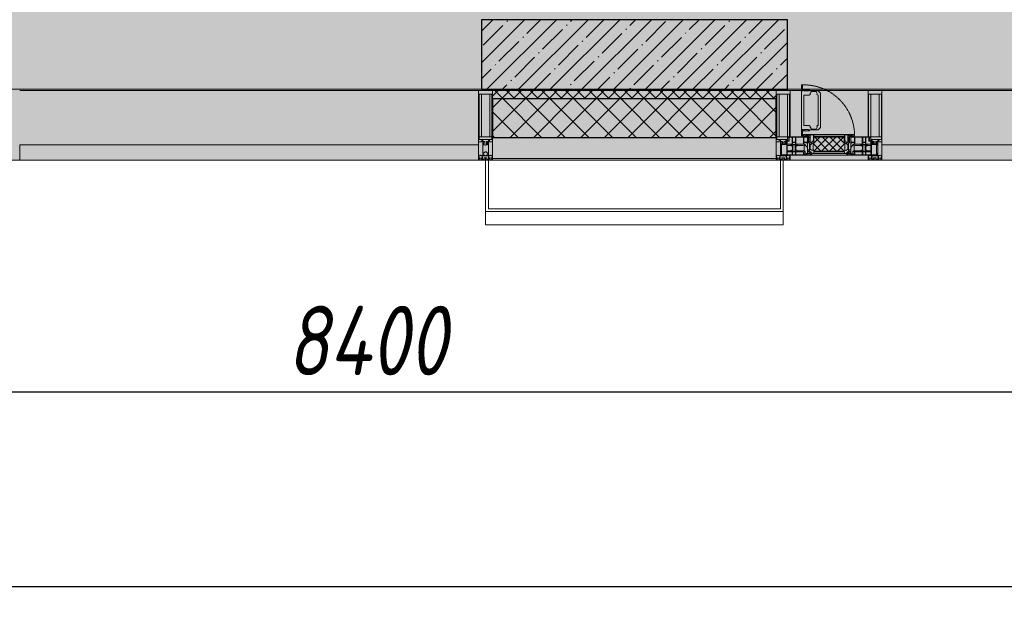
# Model space of a CAD drawing. Header units: millimetres. Extents: x -84210938 to 7466299, y -86687 to 22081.
# Tile 35 of 256: x 55668 to 59208, y -51379 to -49229. Entities that reach past the tile are written whole.
import ezdxf

# ---------------------------------------------------------------- set-up
doc = ezdxf.new("R2010")
doc.units = ezdxf.units.MM
doc.linetypes.add('-D1-02х01', pattern=[3, 2, -1])
doc.layers.get('Defpoints').update_dxf_attribs({"color": 31})
for name, color, linetype, lineweight in [('_0', 7, 'Continuous', 13), ('A-200-M_WALL', 7, 'Continuous', 5), ('A-200-M_WALL_PAT', 7, 'Continuous', 5), ('A-214-M_CURT_WALL', 7, 'Continuous', 5), ('A-215-M_CURT_PANEL', 7, 'Continuous', 5), ('A-230-M_FLOOR', 7, 'Continuous', 5), ('A-280-M_COLUMN', 7, 'Continuous', 5), ('A-314-M_WINDOW', 7, 'Continuous', 5), ('S-280-M_COLUMN', 7, 'Continuous', 5), ('Z-060-M_DETAIL', 7, 'Continuous', 5), ('Оси', 7, 'Continuous', 5)]:
    doc.layers.add(name, color=color, linetype=linetype, lineweight=lineweight)
doc.styles.add('fl_iso paper', font='isocpeur.ttf', dxfattribs={"width": 0.8, "oblique": 10})
doc.dimstyles.new('In tre 1_100', dxfattribs={"dimscale": 100, "dimtxt": 2.5, "dimasz": 2, "dimexe": 1, "dimexo": 0.7, "dimgap": 0.6, "dimtad": 1, "dimdec": 0, "dimrnd": 5, "dimzin": 0, "dimdsep": 46, "dimtxsty": 'fl_iso paper', "dimblk": 'ARCHTICK', "dimcen": 0, "dimdle": 1, "dimadec": 0, "dimazin": 0, "dimtfac": 1, "dimtdec": 0, "dimtofl": 0, "dimtmove": 1, "dimatfit": 3, "dimldrblk": 'DOT', "dimfxl": 40, "dimtfillclr": 256, "dimtolj": 1, "dimtzin": 0, "dimarcsym": 1})

# ---------------------------------------------------------------- blocks, each defined once
blk = doc.blocks.new('_ArchTick')
at = {"color": 0, "linetype": 'ByBlock', "lineweight": 9, "const_width": 0.15}
blk.add_lwpolyline([(-0.5, -0.5), (0.5, 0.5)], dxfattribs=at)
blk = doc.blocks.new('*D674')
at = {"layer": 'Defpoints', "color": 0, "transparency": 16777216}
for p in [(35918, -51162.7), (73118, -51162.7), (73118, -51268.8)]:
    blk.add_point(p, dxfattribs=at)
at = {"layer": 'Оси', "color": 0, "lineweight": -2, "transparency": 16777216}
for p, q in [((35918, -51232.7), (35918, -51368.8)), ((73118, -51232.7), (73118, -51368.8)), ((35818, -51268.8), (73218, -51268.8))]:
    blk.add_line(p, q, dxfattribs=at)
at = {"layer": 'Оси', "color": 0, "lineweight": -2, "transparency": 16777216, "xscale": 200, "yscale": 200, "zscale": 200, "rotation": 180}
blk.add_blockref('_ArchTick', (35918, -51268.8), dxfattribs=at)
at = {"layer": 'Оси', "color": 0, "lineweight": -2, "transparency": 16777216, "xscale": 200, "yscale": 200, "zscale": 200}
blk.add_blockref('_ArchTick', (73118, -51268.8), dxfattribs=at)
at = {"layer": 'Оси', "color": 0, "transparency": 16777216, "insert": (54518, -51083.8), "char_height": 250, "attachment_point": 5, "style": 'fl_iso paper'}
blk.add_mtext('\\A1;37200', dxfattribs=at)
blk = doc.blocks.new('_DOT')
at = {"color": 0, "linetype": 'ByBlock'}
blk.add_line((-0.5, 0), (-1, 0), dxfattribs=at)
at = {"color": 0, "linetype": 'ByBlock', "const_width": 0.5}
blk.add_lwpolyline([(-0.25, 0, 1), (0.25, 0, 1)], format="xyb", close=True, dxfattribs=at)
blk = doc.blocks.new('*D678')
at = {"layer": 'Defpoints', "color": 0, "transparency": 16777216}
for p in [(61118, -50568.8), (52718, -51268.8), (61118, -51268.8)]:
    blk.add_point(p, dxfattribs=at)
at = {"layer": 'Оси', "color": 0, "lineweight": -2, "transparency": 16777216}
for p, q in [((52718, -51198.8), (52718, -50468.8)), ((61118, -51198.8), (61118, -50468.8)), ((52618, -50568.8), (61218, -50568.8))]:
    blk.add_line(p, q, dxfattribs=at)
at = {"layer": 'Оси', "color": 0, "lineweight": -2, "transparency": 16777216, "xscale": 200, "yscale": 200, "zscale": 200, "rotation": 180}
blk.add_blockref('_ArchTick', (52718, -50568.8), dxfattribs=at)
at = {"layer": 'Оси', "color": 0, "lineweight": -2, "transparency": 16777216, "xscale": 200, "yscale": 200, "zscale": 200}
blk.add_blockref('_ArchTick', (61118, -50568.8), dxfattribs=at)
at = {"layer": 'Оси', "color": 0, "transparency": 16777216, "insert": (56918, -50383.8), "char_height": 250, "attachment_point": 5, "style": 'fl_iso paper'}
blk.add_mtext('\\A1;8400', dxfattribs=at)
blk = doc.blocks.new('System Panel - A_PAN_Glass-4298516-50_AS_Plan_23')
at = {"layer": 'A-215-M_CURT_PANEL'}
for p, q in [((825, 55), (-825, 55)), ((-825, 55), (-825, 0)), ((825, 0), (825, 55)), ((-825, 0), (825, 0))]:
    blk.add_line(p, q, dxfattribs=at)
blk = doc.blocks.new('Rectangular Mullion - R_StandardFrame_50Wx250H-3736074-50_AS_Plan_23')
at = {"layer": 'A-214-M_CURT_WALL'}
blk.add_line((24240, -505), (22590, -505), dxfattribs=at)
blk = doc.blocks.new('A_PAN_Створка - 383мм-4633665-50_AS_Plan_23')
at = {"layer": 'A-215-M_CURT_PANEL'}
h = blk.add_hatch(dxfattribs=at)
h.set_pattern_fill('FP_3', color=256, style=0, pattern_type=2)
h.set_pattern_definition([(225, (22400, -754.981), (14.142136, -14.142136), []), (315, (22400, -754.981), (14.142136, 14.142136), [])])
h.paths.add_polyline_path([(42.1, -31.8), (-54.5, -31.8), (-54.9, -34.1), (-57.2, -36.4), (-57.2, -60.8), (-54.6, -63.4), (-53.6, -82.7), (54.6, -81.8), (54.6, -63.4), (57.2, -60.8), (57.2, -36.4), (54.9, -34.1), (54.5, -31.8)])
at = {"layer": 'A-314-M_WINDOW'}
for p, q in [((-67.9, -17), (-171, -17)), ((-171, -17), (-171, -57)), ((-171, -18.5), (-153.5, -18.5)), ((-153.5, -18.5), (-152, -20)), ((-152, -20), (-152, -73.5)), ((-150.5, -17), (-150.5, -29.4)), ((-132.4, -18.6), (-150.5, -18.6)), ((-150.5, -29.4), (-132.4, -29.4)), ((-150.5, -33.6), (-150.5, -68)), ((-136.3, -33.6), (-150.5, -33.6)), ((-137.2, -31), (-135.8, -35)), ((-132.5, -31), (-137.2, -31)), ((-132.1, -36.8), (-135.8, -35)), ((-132.5, -31.9), (-133.4, -33.7)), ((-133.4, -33.7), (-130.1, -35.3)), ((-132.5, -31.9), (-132.5, -31)), ((-132.4, -29.4), (-132.4, -18.6)), ((-131, -18.2), (-131, -29.5)), ((-120.8, -18.2), (-131, -18.2)), ((-131, -29.5), (-120.8, -29.5)), ((-131, -30.9), (-131, -33)), ((-120.8, -30.9), (-131, -30.9)), ((-129.4, -34.6), (-131, -33)), ((-130.1, -35.3), (-129.4, -34.6)), ((-130.1, -35.3), (-130.1, -50.4)), ((-122.4, -34.6), (-120.8, -33)), ((-121.7, -35.3), (-122.4, -34.6)), ((-118.4, -33.7), (-121.7, -35.3)), ((-121.7, -35.3), (-121.7, -50.4)), ((-120.8, -18.2), (-120.8, -29.5)), ((-120.8, -30.9), (-120.8, -33)), ((-119.7, -36.8), (-115.9, -35)), ((-119.3, -18.6), (-92.5, -18.6)), ((-119.3, -29.4), (-119.3, -18.6)), ((-92.5, -29.4), (-119.3, -29.4)), ((-119.3, -31), (-114.6, -31)), ((-119.3, -31.9), (-119.3, -31)), ((-119.3, -31.9), (-118.4, -33.7)), ((-114.6, -31), (-115.9, -35)), ((-94.1, -33.5), (-115.4, -33.5)), ((-89.9, -35.1), (-94.1, -33.5)), ((-92.5, -18.6), (-92.5, -29.4)), ((-90.8, -18.5), (-90.8, -29.4)), ((-87.3, -18.5), (-90.8, -18.5)), ((-90.8, -29.4), (-85.9, -29.4)), ((-89.9, -32.5), (-89.9, -35.1)), ((-85.9, -32.5), (-89.9, -32.5)), ((-89.9, -35.1), (-89.9, -50.9)), ((-87.3, -20.4), (-87.3, -18.5)), ((-87.3, -20.4), (-87.3, -21.9)), ((-84.8, -20.4), (-87.3, -20.4)), ((-87.3, -21.9), (-85.9, -21.9)), ((-85.9, -18.2), (-85.9, -20.4)), ((-75.9, -18.2), (-85.9, -18.2)), ((-85.9, -21.9), (-85.9, -29.4)), ((-85.9, -29.4), (-85.9, -32.5)), ((-83.4, -20.4), (-84.8, -20.4)), ((-70, -33.8), (-83.4, -20.4)), ((-78, -84), (-78, -23.5)), ((-78, -23.5), (-67.9, -23.5)), ((-75.9, -21.5), (-75.9, -18.2)), ((-75.9, -21.5), (-75.9, -23.5)), ((-74.9, -21.5), (-75.9, -21.5)), ((-75.9, -23.5), (-73, -23.5)), ((-74.9, -17.9), (-74.9, -21.5)), ((-68.9, -17.9), (-74.9, -17.9)), ((-67.2, -29.3), (-73, -23.5)), ((-61.4, -23.5), (-70, -32.1)), ((-70, -32.1), (-70, -62.5)), ((-70, -36.8), (-70, -33.8)), ((-68.9, -21.5), (-68.9, -17.9)), ((-67.9, -21.5), (-68.9, -21.5)), ((67.9, -17), (-67.9, -17)), ((-61.4, -23.5), (-67.9, -17)), ((-67.9, -17), (-67.9, -23.5)), ((-67.9, -17), (67.9, -17)), ((-67.9, -21.5), (-67.9, -23.5)), ((-67.9, -23.5), (-64.6, -26.8)), ((-67.9, -23.5), (-64.6, -26.8)), ((-64.6, -26.8), (-67.2, -29.3)), ((-64.6, -26.8), (-61.4, -23.5)), ((61.4, -23.5), (-61.4, -23.5)), ((67.9, -17), (61.4, -23.5)), ((70, -32.1), (61.4, -23.5)), ((61.4, -23.5), (64.6, -26.8)), ((67.9, -23.5), (64.6, -26.8)), ((64.6, -26.8), (67.9, -23.5)), ((64.6, -26.8), (67.2, -29.3)), ((67.2, -29.3), (73, -23.5)), ((67.9, -23.5), (67.9, -17)), ((171, -17), (67.9, -17)), ((67.9, -21.5), (67.9, -23.5)), ((67.9, -21.5), (68.9, -21.5)), ((67.9, -23.5), (78, -23.5)), ((68.9, -17.9), (74.9, -17.9)), ((68.9, -21.5), (68.9, -17.9)), ((70, -33.8), (83.4, -20.4)), ((70, -62.5), (70, -32.1)), ((70, -36.8), (70, -33.8)), ((75.9, -23.5), (73, -23.5)), ((74.9, -17.9), (74.9, -21.5)), ((74.9, -21.5), (75.9, -21.5)), ((75.9, -18.2), (85.9, -18.2)), ((75.9, -21.5), (75.9, -18.2)), ((75.9, -21.5), (75.9, -23.5)), ((78, -23.5), (78, -84)), ((83.4, -20.4), (84.8, -20.4)), ((84.8, -20.4), (87.3, -20.4)), ((85.9, -18.2), (85.9, -20.4)), ((85.9, -21.9), (85.9, -29.4)), ((87.3, -21.9), (85.9, -21.9)), ((85.9, -29.4), (85.9, -32.5)), ((90.8, -29.4), (85.9, -29.4)), ((85.9, -32.5), (89.9, -32.5)), ((87.3, -18.5), (90.8, -18.5)), ((87.3, -20.4), (87.3, -18.5)), ((87.3, -20.4), (87.3, -21.9)), ((89.9, -32.5), (89.9, -35.1)), ((89.9, -35.1), (94.1, -33.5)), ((89.9, -35.1), (89.9, -50.9)), ((90.8, -18.5), (90.8, -29.4)), ((92.5, -18.6), (92.5, -29.4)), ((119.3, -18.6), (92.5, -18.6)), ((92.5, -29.4), (119.3, -29.4)), ((94.1, -33.5), (115.4, -33.5)), ((114.6, -31), (115.9, -35)), ((119.3, -31), (114.6, -31)), ((119.7, -36.8), (115.9, -35)), ((119.3, -31.9), (118.4, -33.7)), ((118.4, -33.7), (121.7, -35.3)), ((119.3, -29.4), (119.3, -18.6)), ((119.3, -31.9), (119.3, -31)), ((120.8, -18.2), (120.8, -29.5)), ((120.8, -18.2), (131, -18.2)), ((131, -29.5), (120.8, -29.5)), ((120.8, -30.9), (120.8, -33)), ((120.8, -30.9), (131, -30.9)), ((122.4, -34.6), (120.8, -33)), ((121.7, -35.3), (122.4, -34.6)), ((121.7, -35.3), (121.7, -50.4)), ((129.4, -34.6), (131, -33)), ((130.1, -35.3), (129.4, -34.6)), ((133.4, -33.7), (130.1, -35.3)), ((130.1, -35.3), (130.1, -50.4)), ((131, -18.2), (131, -29.5)), ((131, -30.9), (131, -33)), ((132.1, -36.8), (135.8, -35)), ((132.4, -18.6), (150.5, -18.6)), ((132.4, -29.4), (132.4, -18.6)), ((150.5, -29.4), (132.4, -29.4)), ((132.5, -31), (137.2, -31)), ((132.5, -31.9), (132.5, -31)), ((132.5, -31.9), (133.4, -33.7)), ((137.2, -31), (135.8, -35)), ((136.3, -33.6), (150.5, -33.6)), ((150.5, -17), (150.5, -29.4)), ((150.5, -33.6), (150.5, -68)), ((153.5, -18.5), (152, -20)), ((152, -20), (152, -73.5)), ((171, -18.5), (153.5, -18.5)), ((171, -57), (171, -17)), ((-171, -55.5), (-152, -55.5)), ((-171, -57), (-156, -57)), ((-153, -60), (-153, -73.5)), ((-136.4, -52.4), (-150.5, -52.4)), ((-150.5, -56.6), (-132.4, -56.6)), ((-150.5, -68), (-143.5, -68)), ((-150.5, -69.5), (-150.5, -73.5)), ((-145, -69.5), (-150.5, -69.5)), ((-145, -69.5), (-145, -79.5)), ((-143.5, -68), (-143.5, -81)), ((-137.2, -54.8), (-135.8, -50.8)), ((-132.5, -54.8), (-137.2, -54.8)), ((-132.1, -49), (-135.8, -50.8)), ((-133.4, -52), (-130.1, -50.4)), ((-132.5, -53.8), (-133.4, -52)), ((-132.5, -53.8), (-132.5, -54.8)), ((-132.4, -56.6), (-132.4, -82.5)), ((-132.1, -49), (-132.1, -36.8)), ((-129.4, -51.1), (-131, -52.7)), ((-131, -55.1), (-131, -52.7)), ((-120.8, -55.1), (-131, -55.1)), ((-131, -56.5), (-131, -62.6)), ((-131, -56.5), (-120.8, -56.5)), ((-120.8, -62.6), (-131, -62.6)), ((-131, -64.6), (-120.8, -64.6)), ((-131, -82.5), (-131, -64.6)), ((-130.1, -50.4), (-129.4, -51.1)), ((-121.7, -50.4), (-122.4, -51.1)), ((-122.4, -51.1), (-120.8, -52.7)), ((-118.4, -52), (-121.7, -50.4)), ((-120.8, -55.1), (-120.8, -52.7)), ((-120.8, -56.5), (-120.8, -62.6)), ((-120.8, -82.5), (-120.8, -64.6)), ((-119.7, -49), (-119.7, -36.8)), ((-119.7, -49), (-115.9, -50.8)), ((-119.3, -53.8), (-118.4, -52)), ((-119.3, -53.8), (-119.3, -54.8)), ((-119.3, -54.8), (-114.6, -54.8)), ((-119.3, -56.6), (-119.3, -82.5)), ((-92.5, -56.6), (-119.3, -56.6)), ((-114.6, -54.8), (-115.9, -50.8)), ((-94.1, -52.5), (-115.3, -52.5)), ((-89.9, -50.9), (-94.1, -52.5)), ((-92.5, -56.6), (-92.5, -82.5)), ((-90.8, -56.6), (-85.9, -56.6)), ((-90.8, -62.7), (-90.8, -56.6)), ((-80.4, -62.7), (-90.8, -62.7)), ((-90.8, -64.6), (-90.8, -82.5)), ((-80.1, -64.6), (-90.8, -64.6)), ((-89.9, -52.2), (-89.9, -50.9)), ((-89.9, -52.2), (-88.6, -53.5)), ((-85.9, -53.5), (-88.6, -53.5)), ((-85.9, -53.5), (-78, -45.6)), ((-85.9, -56.6), (-85.9, -53.5)), ((-80.4, -61.1), (-80.4, -62.7)), ((-78, -61.1), (-80.4, -61.1)), ((-80.1, -66.1), (-80.1, -64.6)), ((-78, -66.1), (-80.1, -66.1)), ((-78, -36.8), (-70, -36.8)), ((-78, -45.6), (-78, -36.8)), ((-78, -66.1), (-78, -61.1)), ((-70, -62.5), (-73.9, -62.5)), ((-73.9, -62.5), (-73.9, -87.5)), ((78, -36.8), (70, -36.8)), ((73.9, -62.5), (70, -62.5)), ((73.9, -87.5), (73.9, -62.5)), ((78, -45.6), (78, -36.8)), ((85.9, -53.5), (78, -45.6)), ((78, -61.1), (80.4, -61.1)), ((78, -66.1), (78, -61.1)), ((78, -66.1), (80.1, -66.1)), ((80.1, -64.6), (90.8, -64.6)), ((80.1, -66.1), (80.1, -64.6)), ((80.4, -61.1), (80.4, -62.7)), ((80.4, -62.7), (90.8, -62.7)), ((85.9, -53.5), (88.6, -53.5)), ((85.9, -56.6), (85.9, -53.5)), ((90.8, -56.6), (85.9, -56.6)), ((89.9, -52.2), (88.6, -53.5)), ((89.9, -50.9), (94.1, -52.5)), ((89.9, -52.2), (89.9, -50.9)), ((90.8, -62.7), (90.8, -56.6)), ((90.8, -64.6), (90.8, -82.5)), ((92.5, -56.6), (119.3, -56.6)), ((92.5, -56.6), (92.5, -82.5)), ((94.1, -52.5), (115.3, -52.5)), ((114.6, -54.8), (115.9, -50.8)), ((119.3, -54.8), (114.6, -54.8)), ((119.7, -49), (115.9, -50.8)), ((118.4, -52), (121.7, -50.4)), ((119.3, -53.8), (118.4, -52)), ((119.3, -53.8), (119.3, -54.8)), ((119.3, -56.6), (119.3, -82.5)), ((119.7, -49), (119.7, -36.8)), ((122.4, -51.1), (120.8, -52.7)), ((120.8, -55.1), (120.8, -52.7)), ((120.8, -55.1), (131, -55.1)), ((120.8, -56.5), (120.8, -62.6)), ((131, -56.5), (120.8, -56.5)), ((120.8, -62.6), (131, -62.6)), ((120.8, -82.5), (120.8, -64.6)), ((131, -64.6), (120.8, -64.6)), ((121.7, -50.4), (122.4, -51.1)), ((130.1, -50.4), (129.4, -51.1)), ((129.4, -51.1), (131, -52.7)), ((133.4, -52), (130.1, -50.4)), ((131, -55.1), (131, -52.7)), ((131, -56.5), (131, -62.6)), ((131, -82.5), (131, -64.6)), ((132.1, -49), (132.1, -36.8)), ((132.1, -49), (135.8, -50.8)), ((150.5, -56.6), (132.4, -56.6)), ((132.4, -56.6), (132.4, -82.5)), ((132.5, -53.8), (133.4, -52)), ((132.5, -53.8), (132.5, -54.8)), ((132.5, -54.8), (137.2, -54.8)), ((137.2, -54.8), (135.8, -50.8)), ((136.4, -52.4), (150.5, -52.4)), ((143.5, -68), (143.5, -81)), ((150.5, -68), (143.5, -68)), ((145, -69.5), (150.5, -69.5)), ((145, -69.5), (145, -79.5)), ((150.5, -69.5), (150.5, -73.5)), ((171, -55.5), (152, -55.5)), ((153, -73.5), (153, -60)), ((156, -57), (171, -57)), ((-153, -73.5), (-150, -73.5)), ((-150, -73.5), (-150, -84)), ((-150, -84), (-78, -84)), ((-148.5, -81), (-148.5, -82.5)), ((-143.5, -81), (-148.5, -81)), ((-148.5, -82.5), (-132.4, -82.5)), ((-131, -82.5), (-120.8, -82.5)), ((-119.3, -82.5), (-92.5, -82.5)), ((-73.9, -87.5), (-91.5, -87.5)), ((-91.5, -87.5), (-91.5, -92)), ((-91.5, -92), (91.5, -92)), ((-90.8, -82.5), (-79.5, -82.5)), ((-78, -84), (-85, -84)), ((-85, -84), (-85, -87.5)), ((-85, -87.5), (-78, -87.5)), ((-79.5, -80.6), (-78, -80.6)), ((-79.5, -82.5), (-79.5, -80.6)), ((-78, -87.5), (-78, -84)), ((-78, -84), (-73.9, -84)), ((73.9, -84), (78, -84)), ((91.5, -87.5), (73.9, -87.5)), ((79.5, -80.6), (78, -80.6)), ((78, -87.5), (78, -84)), ((78, -84), (85, -84)), ((78, -84), (150, -84)), ((85, -87.5), (78, -87.5)), ((79.5, -82.5), (79.5, -80.6)), ((90.8, -82.5), (79.5, -82.5)), ((85, -84), (85, -87.5)), ((91.5, -92), (91.5, -87.5)), ((119.3, -82.5), (92.5, -82.5)), ((131, -82.5), (120.8, -82.5)), ((148.5, -82.5), (132.4, -82.5)), ((143.5, -81), (148.5, -81)), ((148.5, -81), (148.5, -82.5)), ((150, -84), (150, -73.5)), ((150, -73.5), (153, -73.5))]:
    blk.add_line(p, q, dxfattribs=at)
for centre, start, end in [((-156, -60), 0, 90), ((156, -60), 90, 180)]:
    blk.add_arc(centre, 3, start, end, dxfattribs=at)
at = {"layer": 'A-314-M_WINDOW', "linetype": '-D1-02х01'}
blk.add_arc((91.4, -87.5), 183, 181.4091, 271.1445, dxfattribs=at)
at = {"layer": 'Z-060-M_DETAIL'}
for p, q in [((-70, -32.1), (-61.4, -23.5)), ((-70, -62.5), (-70, -32.1)), ((-65.7, -37.4), (-60.8, -34.7)), ((61.4, -23.5), (-61.4, -23.5)), ((-60.8, -34.7), (-57.3, -35.9)), ((-55.2, -33.8), (-57.3, -35.9)), ((-54.9, -34.1), (-57.2, -36.4)), ((-55.2, -33.8), (-54.8, -31.5)), ((-54.9, -25.8), (-53.9, -24.8)), ((-54.9, -29.5), (-54.9, -25.8)), ((-53.9, -30.5), (-54.9, -29.5)), ((-54.5, -31.8), (-54.9, -34.1)), ((0, -31.5), (-54.8, -31.5)), ((54.5, -31.8), (-54.5, -31.8)), ((-53.9, -24.8), (53.9, -24.8)), ((53.9, -30.5), (-53.9, -30.5)), ((0, -31.5), (54.8, -31.5)), ((54.9, -25.8), (53.9, -24.8)), ((53.9, -30.5), (54.9, -29.5)), ((54.9, -34.1), (54.5, -31.8)), ((55.2, -33.8), (54.8, -31.5)), ((54.9, -29.5), (54.9, -25.8)), ((57.2, -36.4), (54.9, -34.1)), ((55.2, -33.8), (57.3, -35.9)), ((60.8, -34.7), (57.3, -35.9)), ((65.7, -37.4), (60.8, -34.7)), ((70, -32.1), (61.4, -23.5)), ((70, -62.5), (70, -32.1)), ((-73.9, -62.5), (-70, -62.5)), ((-73.9, -87.5), (-73.9, -62.5)), ((-69.4, -66.5), (-73.9, -66.5)), ((-69.4, -81.5), (-69.4, -66.5)), ((-61.7, -62.5), (-67.9, -62.5)), ((-67.9, -62.5), (-67.9, -89.3)), ((-67.8, -38.3), (-65.7, -37.4)), ((-67.8, -55.7), (-67.8, -38.3)), ((-66, -56.5), (-67.8, -55.7)), ((-66, -56.5), (-62, -59.1)), ((-62, -59.1), (-60.7, -61)), ((-61.7, -64.9), (-61.7, -62.5)), ((-60.1, -67.7), (-61.7, -64.9)), ((-60.7, -61), (-57.4, -61)), ((-56.4, -67.7), (-60.1, -67.7)), ((-57.4, -61), (-54.9, -63.5)), ((-57.2, -36.4), (-57.2, -60.8)), ((-57.2, -60.8), (-54.6, -63.4)), ((-56.4, -89.4), (-56.4, -67.7)), ((-54.9, -63.5), (-54.9, -81.9)), ((-54.6, -63.4), (-54.6, -81.8)), ((54.6, -63.4), (57.2, -60.8)), ((54.6, -81.8), (54.6, -63.4)), ((57.4, -61), (54.9, -63.5)), ((54.9, -63.5), (54.9, -81.9)), ((56.4, -67.7), (60.1, -67.7)), ((56.4, -89.4), (56.4, -67.7)), ((57.2, -60.8), (57.2, -36.4)), ((60.7, -61), (57.4, -61)), ((60.1, -67.7), (61.7, -64.9)), ((62, -59.1), (60.7, -61)), ((61.7, -62.5), (67.9, -62.5)), ((61.7, -64.9), (61.7, -62.5)), ((66, -56.5), (62, -59.1)), ((67.8, -38.3), (65.7, -37.4)), ((66, -56.5), (67.8, -55.7)), ((67.8, -55.7), (67.8, -38.3)), ((67.9, -62.5), (67.9, -89.3)), ((69.4, -66.5), (73.9, -66.5)), ((69.4, -81.5), (69.4, -66.5)), ((73.9, -62.5), (70, -62.5)), ((73.9, -87.5), (73.9, -62.5)), ((-91.5, -87.5), (-73.9, -87.5)), ((-91.5, -92), (-91.5, -87.5)), ((-91.5, -92), (91.5, -92)), ((-83.4, -90.3), (-83.4, -87.5)), ((-83.4, -90.3), (-69.4, -90.3)), ((-73.9, -81.5), (-69.4, -81.5)), ((-69.4, -85.5), (-73.9, -85.5)), ((-69.4, -90.3), (-69.4, -85.5)), ((-67.9, -89.3), (-66.9, -90.3)), ((-66.9, -90.3), (-57.4, -90.3)), ((-57.4, -90.3), (-56.4, -89.4)), ((-54.9, -81.9), (-53.8, -83)), ((-54.9, -85.6), (-53.9, -84.6)), ((-54.9, -89.3), (-54.9, -85.6)), ((-53.9, -90.3), (-54.9, -89.3)), ((-54.6, -81.8), (-53.6, -82.7)), ((-53.9, -84.6), (53.9, -84.6)), ((53.9, -90.3), (-53.9, -90.3)), ((53.8, -83), (-53.8, -83)), ((-53.6, -82.7), (53.6, -82.7)), ((53.6, -82.7), (54.6, -81.8)), ((54.9, -81.9), (53.8, -83)), ((54.9, -85.6), (53.9, -84.6)), ((53.9, -90.3), (54.9, -89.3)), ((54.9, -89.3), (54.9, -85.6)), ((57.4, -90.3), (56.4, -89.4)), ((66.9, -90.3), (57.4, -90.3)), ((67.9, -89.3), (66.9, -90.3)), ((73.9, -81.5), (69.4, -81.5)), ((69.4, -85.5), (73.9, -85.5)), ((69.4, -90.3), (69.4, -85.5)), ((83.4, -90.3), (69.4, -90.3)), ((91.5, -87.5), (73.9, -87.5)), ((83.4, -90.3), (83.4, -87.5)), ((91.5, -92), (91.5, -87.5))]:
    blk.add_line(p, q, dxfattribs=at)
at = {"layer": 'Z-060-M_DETAIL', "color": 9, "true_color": 0xc8c8c8}
for p, q in [((70.1, -105.1), (70.1, -109)), ((95.1, -105.1), (70.1, -105.1)), ((74.1, -109.6), (74.1, -105.1)), ((89.1, -105.1), (89.1, -109.6)), ((93.1, -109.6), (93.1, -105.1)), ((95.1, -87.5), (95.1, -105.1)), ((99.6, -87.5), (95.1, -87.5)), ((97.9, -95.6), (95.1, -95.6)), ((97.9, -95.6), (97.9, -109.6)), ((99.6, -270.5), (99.6, -87.5)), ((39.7, -109), (31.1, -117.6)), ((31.1, -117.6), (31.1, -240.4)), ((41.4, -123.8), (39.1, -124.2)), ((39.1, -179), (39.1, -124.2)), ((70.1, -109), (39.7, -109)), ((41.4, -123.8), (43.5, -121.7)), ((45, -113.3), (42.3, -118.2)), ((42.3, -118.2), (43.5, -121.7)), ((45.9, -111.2), (45, -113.3)), ((63.3, -111.2), (45.9, -111.2)), ((64.1, -113), (63.3, -111.2)), ((64.1, -113), (66.7, -117)), ((66.7, -117), (68.6, -118.3)), ((68.6, -118.3), (68.6, -121.6)), ((68.6, -121.6), (71.1, -124.1)), ((71.1, -124.1), (89.5, -124.1)), ((89.1, -109.6), (74.1, -109.6)), ((89.5, -124.1), (90.6, -125.2)), ((90.6, -125.2), (90.6, -232.8)), ((97.9, -109.6), (93.1, -109.6)), ((39.1, -179), (39.1, -233.8)), ((39.7, -249), (31.1, -240.4)), ((41.4, -234.2), (39.1, -233.8)), ((41.4, -234.2), (43.5, -236.3)), ((42.3, -239.8), (43.5, -236.3)), ((45, -244.7), (42.3, -239.8)), ((45.9, -246.8), (45, -244.7)), ((63.3, -246.8), (45.9, -246.8)), ((64.1, -245), (63.3, -246.8)), ((64.1, -245), (66.7, -241)), ((66.7, -241), (68.6, -239.7)), ((68.6, -236.4), (71.1, -233.9)), ((68.6, -239.7), (68.6, -236.4)), ((71.1, -233.9), (89.5, -233.9)), ((89.5, -233.9), (90.6, -232.8)), ((70.1, -249), (39.7, -249)), ((70.1, -252.9), (70.1, -249)), ((95.1, -252.9), (70.1, -252.9)), ((74.1, -248.4), (74.1, -252.9)), ((89.1, -248.4), (74.1, -248.4)), ((89.1, -252.9), (89.1, -248.4)), ((93.1, -248.4), (93.1, -252.9)), ((97.9, -248.4), (93.1, -248.4)), ((95.1, -270.5), (95.1, -252.9)), ((97.9, -262.4), (95.1, -262.4)), ((99.6, -270.5), (95.1, -270.5)), ((97.9, -262.4), (97.9, -248.4))]:
    blk.add_line(p, q, dxfattribs=at)
blk = doc.blocks.new('Rectangular Mullion - R_StandardFrame_50Wx250H-3725450-50_AS_Plan_23')
at = {"layer": 'A-214-M_CURT_WALL'}
for p, q in [((22260, -505), (22300.4, -505)), ((22329.9, -505), (22540, -505)), ((22260, -755), (22540, -755))]:
    blk.add_line(p, q, dxfattribs=at)
blk = doc.blocks.new('Rectangular Mullion - 50Wx250H-2623690-50_AS_Plan_23')
at = {"layer": 'Z-060-M_DETAIL'}
for p, q in [((-25, 65.2), (-25, 250)), ((-25, 250), (0, 250)), ((25, 250), (0, 250)), ((25, 84), (25, 250)), ((-23, 237.3), (0, 237.3)), ((-23, 237.3), (-23, 73.6)), ((-14.9, 84), (-14.9, 237.3)), ((23, 237.3), (0, 237.3)), ((14.9, 84), (14.9, 237.3)), ((23, 237.3), (23, 84)), ((0, 84), (-23, 84)), ((-0.5, 73.6), (-23, 73.6)), ((-14, 71.3), (-14, 65.2)), ((-10, 71.3), (-14, 71.3)), ((-10, 53), (-10, 71.3)), ((0, 84), (15, 84)), ((0.5, 73.6), (15, 73.6)), ((10, 71.3), (12, 71.3)), ((10, 57.4), (10, 71.3)), ((-14, 65.2), (-25, 65.2)), ((-8.7, 53), (-10, 53)), ((-10, 53), (-10, 17)), ((-8.7, 53), (-7, 54.7)), ((-7, 65.2), (-5.9, 67.3)), ((-7, 65.2), (-7, 54.7)), ((-4.1, 67.3), (-5.9, 67.3)), ((-4.1, 67.3), (-2.9, 65.1)), ((-2.9, 65.1), (-2.9, 57)), ((4.1, 67.3), (2.9, 65.1)), ((2.9, 65.1), (2.9, 57)), ((4.1, 67.3), (5.9, 67.3)), ((7, 65.2), (5.9, 67.3)), ((7, 65.2), (7, 57)), ((-23.8, 14.6), (-25, 14.2)), ((-25, 0), (-25, 14.2)), ((-22.3, 17), (-23.8, 17)), ((-23.8, 17), (-23.8, 14.6)), ((-22.5, 10.6), (-23.8, 14.6)), ((-22.5, 10.6), (-23.7, 9.9)), ((-23.7, 1.3), (-23.7, 9.9)), ((-23.7, 1.3), (-11.8, 1.3)), ((-23.2, 10.2), (-22.5, 8)), ((-22.5, 8), (-22.5, 4.5)), ((-21.3, 4.5), (-22.5, 4.5)), ((-22.3, 17), (-22.3, 16)), ((-22.3, 16), (-21.3, 16)), ((-19, 17.6), (-21.3, 16)), ((-21.3, 4.5), (-21.3, 6.5)), ((-21.3, 6.5), (-14.2, 6.5)), ((-18.4, 16.6), (-19, 17.6)), ((-7.4, 16.6), (-18.4, 16.6)), ((-14.2, 6.5), (-14.2, 4.5)), ((-13.2, 4.5), (-14.2, 4.5)), ((-13.2, 4.5), (-12.2, 7.2)), ((-12.7, 7.6), (-11.3, 11.4)), ((-12.7, 7.6), (-11.8, 6.9)), ((-12.2, 9), (-12.2, 14.8)), ((-12.2, 14.8), (0, 14.8)), ((-11.8, 1.3), (-11.8, 6.9)), ((-10.5, 11.2), (-11.3, 11.4)), ((-10.5, 1.5), (-10.5, 11.2)), ((-4.8, 1.5), (-10.5, 1.5)), ((-10, 17), (-7.5, 17)), ((-8.5, 23), (-6, 25.5)), ((-8.5, 18.5), (-8.5, 23)), ((-7.5, 18.5), (-8.5, 18.5)), ((-7.5, 17), (-7.5, 18.5)), ((-7.4, 18), (-7.4, 16.6)), ((-6, 18), (-7.4, 18)), ((0, 8), (-4.8, 8)), ((-4.8, 1.5), (-4.8, 8)), ((-2.6, 16.8), (0, 16.8)), ((2.6, 16.8), (0, 16.8)), ((0, 14.8), (0, 16.8)), ((0, 14.8), (0, 16.8)), ((12.2, 14.8), (0, 14.8)), ((0, 0), (0, 8)), ((0, 8), (4.8, 8)), ((0, 0), (0, 8)), ((4.8, 1.5), (4.8, 8)), ((4.8, 1.5), (10.5, 1.5)), ((7.4, 16.6), (18.4, 16.6)), ((10.5, 11.2), (11.3, 11.4)), ((10.5, 1.5), (10.5, 11.2)), ((12.7, 7.6), (11.3, 11.4)), ((12.7, 7.6), (11.8, 6.9)), ((11.8, 1.3), (11.8, 6.9)), ((23.7, 1.3), (11.8, 1.3)), ((12.2, 9), (12.2, 14.8)), ((13.2, 4.5), (12.2, 7.2)), ((13.2, 4.5), (14.2, 4.5)), ((21.3, 6.5), (14.2, 6.5)), ((14.2, 6.5), (14.2, 4.5)), ((19.9, 17), (21.3, 16)), ((22.3, 16), (21.3, 16)), ((21.3, 4.5), (21.3, 6.5)), ((21.3, 4.5), (22.5, 4.5)), ((22.3, 17), (22.3, 16)), ((22.5, 10.6), (23.8, 14.6)), ((22.5, 10.6), (23.7, 9.9)), ((23.2, 10.2), (22.5, 8)), ((22.5, 8), (22.5, 4.5)), ((23.7, 1.3), (23.7, 9.9)), ((23.8, 17), (23.8, 14.6)), ((23.8, 14.6), (25, 14.2)), ((25, 0), (25, 14.2)), ((-25, 0), (0, 0)), ((25, 0), (0, 0))]:
    blk.add_line(p, q, dxfattribs=at)
for centre, start, end in [((-0.5, 73.1), 360, 90), ((0.5, 73.1), 90, 180)]:
    blk.add_arc(centre, 0.5, start, end, dxfattribs=at)
blk = doc.blocks.new('Rectangular Mullion - R_StandardFrame_50Wx250H-4298508-50_AS_Plan_23')
at = {"layer": 'A-214-M_CURT_WALL', "lineweight": 9}
for p, q in [((-25, -250), (-25, 0)), ((-25, 0), (25, 0)), ((25, 0), (25, -17)), ((25, -84), (25, -250)), ((25, -250), (-25, -250))]:
    blk.add_line(p, q, dxfattribs=at)
blk = doc.blocks.new('Rectangular Mullion - 50Wx250H-V5-50_AS_Plan_23')
at = {"layer": 'Z-060-M_DETAIL'}
for p, q in [((-25, 84), (-25, 250)), ((-25, 250), (0, 250)), ((25, 250), (0, 250)), ((25, 65.2), (25, 250)), ((-23, 237.3), (0, 237.3)), ((-23, 237.3), (-23, 84)), ((-14.9, 84), (-14.9, 237.3)), ((23, 237.3), (0, 237.3)), ((14.9, 84), (14.9, 237.3)), ((23, 237.3), (23, 73.6)), ((0, 84), (-15, 84)), ((-0.5, 73.6), (-15, 73.6)), ((-10, 71.3), (-12, 71.3)), ((-10, 57.4), (-10, 71.3)), ((0, 84), (23, 84)), ((0.5, 73.6), (23, 73.6)), ((10, 71.3), (14, 71.3)), ((10, 53), (10, 71.3)), ((14, 71.3), (14, 65.2)), ((-7, 65.2), (-5.9, 67.3)), ((-7, 65.2), (-7, 57)), ((-4.1, 67.3), (-5.9, 67.3)), ((-4.1, 67.3), (-2.9, 65.1)), ((-2.9, 65.1), (-2.9, 57)), ((4.1, 67.3), (2.9, 65.1)), ((2.9, 65.1), (2.9, 57)), ((4.1, 67.3), (5.9, 67.3)), ((7, 65.2), (5.9, 67.3)), ((7, 65.2), (7, 54.7)), ((8.7, 53), (7, 54.7)), ((8.7, 53), (10, 53)), ((10, 53), (10, 17)), ((14, 65.2), (25, 65.2)), ((-23.8, 14.6), (-25, 14.2)), ((-25, 0), (-25, 14.2)), ((-23.8, 17), (-23.8, 14.6)), ((-22.5, 10.6), (-23.8, 14.6)), ((-22.5, 10.6), (-23.7, 9.9)), ((-23.7, 1.3), (-23.7, 9.9)), ((-23.7, 1.3), (-11.8, 1.3)), ((-23.2, 10.2), (-22.5, 8)), ((-22.5, 8), (-22.5, 4.5)), ((-21.3, 4.5), (-22.5, 4.5)), ((-22.3, 17), (-22.3, 16)), ((-22.3, 16), (-21.3, 16)), ((-19.9, 17), (-21.3, 16)), ((-21.3, 4.5), (-21.3, 6.5)), ((-21.3, 6.5), (-14.2, 6.5)), ((-7.4, 16.6), (-18.4, 16.6)), ((-14.2, 6.5), (-14.2, 4.5)), ((-13.2, 4.5), (-14.2, 4.5)), ((-13.2, 4.5), (-12.2, 7.2)), ((-12.7, 7.6), (-11.3, 11.4)), ((-12.7, 7.6), (-11.8, 6.9)), ((-12.2, 9), (-12.2, 14.8)), ((-12.2, 14.8), (0, 14.8)), ((-11.8, 1.3), (-11.8, 6.9)), ((-10.5, 11.2), (-11.3, 11.4)), ((-10.5, 1.5), (-10.5, 11.2)), ((-4.8, 1.5), (-10.5, 1.5)), ((0, 8), (-4.8, 8)), ((-4.8, 1.5), (-4.8, 8)), ((-2.6, 16.8), (0, 16.8)), ((2.6, 16.8), (0, 16.8)), ((0, 14.8), (0, 16.8)), ((0, 14.8), (0, 16.8)), ((12.2, 14.8), (0, 14.8)), ((0, 0), (0, 8)), ((0, 8), (4.8, 8)), ((0, 0), (0, 8)), ((4.8, 1.5), (4.8, 8)), ((4.8, 1.5), (10.5, 1.5)), ((8.5, 23), (6, 25.5)), ((6, 18), (7.4, 18)), ((7.4, 18), (7.4, 16.6)), ((7.4, 16.6), (18.4, 16.6)), ((7.5, 18.5), (8.5, 18.5)), ((7.5, 17), (7.5, 18.5)), ((10, 17), (7.5, 17)), ((8.5, 18.5), (8.5, 23)), ((10.5, 11.2), (11.3, 11.4)), ((10.5, 1.5), (10.5, 11.2)), ((12.7, 7.6), (11.3, 11.4)), ((12.7, 7.6), (11.8, 6.9)), ((11.8, 1.3), (11.8, 6.9)), ((23.7, 1.3), (11.8, 1.3)), ((12.2, 9), (12.2, 14.8)), ((13.2, 4.5), (12.2, 7.2)), ((13.2, 4.5), (14.2, 4.5)), ((21.3, 6.5), (14.2, 6.5)), ((14.2, 6.5), (14.2, 4.5)), ((18.4, 16.6), (19, 17.6)), ((19, 17.6), (21.3, 16)), ((22.3, 16), (21.3, 16)), ((21.3, 4.5), (21.3, 6.5)), ((21.3, 4.5), (22.5, 4.5)), ((22.3, 17), (22.3, 16)), ((22.3, 17), (23.8, 17)), ((22.5, 10.6), (23.8, 14.6)), ((22.5, 10.6), (23.7, 9.9)), ((23.2, 10.2), (22.5, 8)), ((22.5, 8), (22.5, 4.5)), ((23.7, 1.3), (23.7, 9.9)), ((23.8, 17), (23.8, 14.6)), ((23.8, 14.6), (25, 14.2)), ((25, 0), (25, 14.2)), ((-25, 0), (0, 0)), ((25, 0), (0, 0))]:
    blk.add_line(p, q, dxfattribs=at)
for centre, start, end in [((-0.5, 73.1), 360, 90), ((0.5, 73.1), 90, 180)]:
    blk.add_arc(centre, 0.5, start, end, dxfattribs=at)
blk = doc.blocks.new('Rectangular Mullion - R_StandardFrame_50Wx250H-V6-50_AS_Plan_23')
at = {"layer": 'A-214-M_CURT_WALL', "lineweight": 9}
for p, q in [((-25, -17), (-25, 0)), ((-25, 0), (25, 0)), ((25, 0), (25, -250)), ((-25, -250), (-25, -84)), ((25, -250), (-25, -250))]:
    blk.add_line(p, q, dxfattribs=at)
blk = doc.blocks.new('Rectangular Mullion - 50Wx250H-V7-50_AS_Plan_23')
at = {"layer": 'Z-060-M_DETAIL'}
for p, q in [((-25, 65.2), (-25, 250)), ((-25, 250), (0, 250)), ((25, 250), (0, 250)), ((25, 65.2), (25, 250)), ((-23, 237.3), (0, 237.3)), ((-23, 237.3), (-23, 73.6)), ((-14.9, 84), (-14.9, 237.3)), ((23, 237.3), (0, 237.3)), ((14.9, 84), (14.9, 237.3)), ((23, 237.3), (23, 73.6)), ((0, 84), (-23, 84)), ((-0.5, 73.6), (-23, 73.6)), ((-14, 71.3), (-14, 65.2)), ((-10, 71.3), (-14, 71.3)), ((-10, 53), (-10, 71.3)), ((0, 84), (23, 84)), ((0.5, 73.6), (23, 73.6)), ((10, 71.3), (14, 71.3)), ((10, 53), (10, 71.3)), ((14, 71.3), (14, 65.2)), ((-14, 65.2), (-25, 65.2)), ((-8.7, 53), (-10, 53)), ((-10, 53), (-10, 17)), ((-8.7, 53), (-7, 54.7)), ((-7, 65.2), (-5.9, 67.3)), ((-7, 65.2), (-7, 54.7)), ((-4.1, 67.3), (-5.9, 67.3)), ((-4.1, 67.3), (-2.9, 65.1)), ((-2.9, 65.1), (-2.9, 54.6)), ((-1.3, 53), (-2.9, 54.6)), ((0, 53), (-1.3, 53)), ((0, 53), (1.3, 53)), ((1.3, 53), (2.9, 54.6)), ((4.1, 67.3), (2.9, 65.1)), ((2.9, 65.1), (2.9, 54.6)), ((4.1, 67.3), (5.9, 67.3)), ((7, 65.2), (5.9, 67.3)), ((7, 65.2), (7, 54.7)), ((8.7, 53), (7, 54.7)), ((8.7, 53), (10, 53)), ((10, 53), (10, 17)), ((14, 65.2), (25, 65.2)), ((-23.8, 14.6), (-25, 14.2)), ((-25, 0), (-25, 14.2)), ((-22.3, 17), (-23.8, 17)), ((-23.8, 17), (-23.8, 14.6)), ((-22.5, 10.6), (-23.8, 14.6)), ((-22.5, 10.6), (-23.7, 9.9)), ((-23.7, 1.3), (-23.7, 9.9)), ((-23.7, 1.3), (-11.8, 1.3)), ((-23.2, 10.2), (-22.5, 8)), ((-22.5, 8), (-22.5, 4.5)), ((-21.3, 4.5), (-22.5, 4.5)), ((-22.3, 17), (-22.3, 16)), ((-22.3, 16), (-21.3, 16)), ((-19, 17.6), (-21.3, 16)), ((-21.3, 4.5), (-21.3, 6.5)), ((-21.3, 6.5), (-14.2, 6.5)), ((-18.4, 16.6), (-19, 17.6)), ((-7.4, 16.6), (-18.4, 16.6)), ((-14.2, 6.5), (-14.2, 4.5)), ((-13.2, 4.5), (-14.2, 4.5)), ((-13.2, 4.5), (-12.2, 7.2)), ((-12.7, 7.6), (-11.3, 11.4)), ((-12.7, 7.6), (-11.8, 6.9)), ((-12.2, 9), (-12.2, 14.8)), ((-12.2, 14.8), (0, 14.8)), ((-11.8, 1.3), (-11.8, 6.9)), ((-10.5, 11.2), (-11.3, 11.4)), ((-10.5, 1.5), (-10.5, 11.2)), ((-4.8, 1.5), (-10.5, 1.5)), ((-10, 17), (-7.5, 17)), ((-8.5, 23), (-1.5, 30)), ((-8.5, 18.5), (-8.5, 23)), ((-7.5, 18.5), (-8.5, 18.5)), ((-7.5, 17), (-7.5, 18.5)), ((-7.4, 18), (-7.4, 16.6)), ((-2.6, 18), (-7.4, 18)), ((0, 8), (-4.8, 8)), ((-4.8, 1.5), (-4.8, 8)), ((-2.6, 18), (-2.6, 16.8)), ((-2.6, 16.8), (0, 16.8)), ((-1.5, 30), (0, 30)), ((1.5, 30), (0, 30)), ((2.6, 16.8), (0, 16.8)), ((0, 14.8), (0, 16.8)), ((0, 14.8), (0, 16.8)), ((12.2, 14.8), (0, 14.8)), ((0, 0), (0, 8)), ((0, 8), (4.8, 8)), ((0, 0), (0, 8)), ((8.5, 23), (1.5, 30)), ((2.6, 18), (2.6, 16.8)), ((2.6, 18), (7.4, 18)), ((4.8, 1.5), (4.8, 8)), ((4.8, 1.5), (10.5, 1.5)), ((7.4, 18), (7.4, 16.6)), ((7.4, 16.6), (18.4, 16.6)), ((7.5, 18.5), (8.5, 18.5)), ((7.5, 17), (7.5, 18.5)), ((10, 17), (7.5, 17)), ((8.5, 18.5), (8.5, 23)), ((10.5, 11.2), (11.3, 11.4)), ((10.5, 1.5), (10.5, 11.2)), ((12.7, 7.6), (11.3, 11.4)), ((12.7, 7.6), (11.8, 6.9)), ((11.8, 1.3), (11.8, 6.9)), ((23.7, 1.3), (11.8, 1.3)), ((12.2, 9), (12.2, 14.8)), ((13.2, 4.5), (12.2, 7.2)), ((13.2, 4.5), (14.2, 4.5)), ((21.3, 6.5), (14.2, 6.5)), ((14.2, 6.5), (14.2, 4.5)), ((18.4, 16.6), (19, 17.6)), ((19, 17.6), (21.3, 16)), ((22.3, 16), (21.3, 16)), ((21.3, 4.5), (21.3, 6.5)), ((21.3, 4.5), (22.5, 4.5)), ((22.3, 17), (22.3, 16)), ((22.3, 17), (23.8, 17)), ((22.5, 10.6), (23.8, 14.6)), ((22.5, 10.6), (23.7, 9.9)), ((23.2, 10.2), (22.5, 8)), ((22.5, 8), (22.5, 4.5)), ((23.7, 1.3), (23.7, 9.9)), ((23.8, 17), (23.8, 14.6)), ((23.8, 14.6), (25, 14.2)), ((25, 0), (25, 14.2)), ((-25, 0), (0, 0)), ((25, 0), (0, 0))]:
    blk.add_line(p, q, dxfattribs=at)
for centre, start, end in [((-0.5, 73.1), 360, 90), ((0.5, 73.1), 90, 180)]:
    blk.add_arc(centre, 0.5, start, end, dxfattribs=at)
blk = doc.blocks.new('Rectangular Mullion - R_StandardFrame_50Wx250H-4298506-50_AS_Plan_23')
at = {"layer": 'A-214-M_CURT_WALL', "lineweight": 9}
for p, q in [((-25, -250), (-25, 0)), ((-25, 0), (25, 0)), ((25, 0), (25, -250)), ((25, -250), (-25, -250))]:
    blk.add_line(p, q, dxfattribs=at)
blk = doc.blocks.new('Rectangular Mullion - R_StandardFrame_50Wx250H-3735723-50_AS_Plan_23')
at = {"layer": 'A-214-M_CURT_WALL'}
blk.add_line((21140, -505), (19490, -505), dxfattribs=at)
blk = doc.blocks.new('RST_AR_KMN_R22_B1_FCD_rvt-1-50_AS_Plan_23')
at = {"layer": 'A-200-M_WALL_PAT'}
h = blk.add_hatch(dxfattribs=at)
h.set_pattern_fill('FP_7', color=256, style=0, pattern_type=2)
h.set_pattern_definition([(45, (0, 0), (-21.213203, 21.213203), []), (135, (0, 0), (-21.213203, -21.213203), [])])
h.paths.add_polyline_path([(22210, -535), (22210, -505), (21190, -505), (21190, -535), (22185.6, -535)])
h = blk.add_hatch(dxfattribs=at)
h.set_pattern_fill('FP_8', color=256, style=0, pattern_type=2)
h.set_pattern_definition([(45, (0, 0), (-42.4264, 42.4264), []), (135, (0, 0), (-42.4264, -42.4264), [])])
h.paths.add_polyline_path([(22210, -675), (22210, -535), (21190, -535), (21190, -675), (22185.6, -675)])
at = {"layer": 'A-200-M_WALL'}
for p, q in [((22210, -505), (21190, -505)), ((21190, -505), (21190, -535)), ((22210, -535), (22210, -505)), ((21190, -675), (21190, -750)), ((22210, -750), (22210, -675)), ((21190, -750), (21190, -755)), ((22210, -750), (21190, -750)), ((21190, -755), (22210, -755)), ((22210, -755), (22210, -750))]:
    blk.add_line(p, q, dxfattribs=at)
at = {"layer": 'A-200-M_WALL', "lineweight": 25}
for p, q in [((21190, -535), (21190, -675)), ((22210, -535), (21190, -535)), ((22210, -675), (22210, -535)), ((22210, -675), (21190, -675))]:
    blk.add_line(p, q, dxfattribs=at)
at = {"layer": 'A-280-M_COLUMN', "lineweight": 18}
for p, q in [((21165, -755), (21165, -940)), ((21175, -755), (21165, -755)), ((21175, -930), (21175, -755)), ((22235, -755), (22225, -755)), ((22225, -755), (22225, -930)), ((22235, -940), (22235, -755)), ((21165, -940), (22235, -940)), ((22225, -930), (21175, -930))]:
    blk.add_line(p, q, dxfattribs=at)
at = {"layer": 'A-280-M_COLUMN'}
for p, q in [((21165, -987.7), (21165, -940)), ((22235, -940), (22235, -987.7)), ((21165, -987.7), (22235, -987.7))]:
    blk.add_line(p, q, dxfattribs=at)
at = {"layer": 'A-214-M_CURT_WALL', "lineweight": 5}
for name, p in [('Rectangular Mullion - R_StandardFrame_50Wx250H-3735723-50_AS_Plan_23', (0, 0)), ('Rectangular Mullion - 50Wx250H-V7-50_AS_Plan_23', (21165, -755)), ('Rectangular Mullion - 50Wx250H-2623690-50_AS_Plan_23', (22235, -755)), ('Rectangular Mullion - R_StandardFrame_50Wx250H-3725450-50_AS_Plan_23', (0, 0)), ('Rectangular Mullion - 50Wx250H-V5-50_AS_Plan_23', (22565, -755)), ('Rectangular Mullion - R_StandardFrame_50Wx250H-3736074-50_AS_Plan_23', (0, 0))]:
    blk.add_blockref(name, p, dxfattribs=at)
at = {"layer": 'A-214-M_CURT_WALL', "lineweight": 5, "extrusion": (0, 0, -1), "rotation": 180}
for name, p in [('Rectangular Mullion - R_StandardFrame_50Wx250H-4298506-50_AS_Plan_23', (-21165, -755)), ('Rectangular Mullion - R_StandardFrame_50Wx250H-4298508-50_AS_Plan_23', (-22235, -755)), ('Rectangular Mullion - R_StandardFrame_50Wx250H-V6-50_AS_Plan_23', (-22565, -755))]:
    blk.add_blockref(name, p, dxfattribs=at)
at = {"layer": 'A-215-M_CURT_PANEL', "lineweight": 5, "rotation": 180}
blk.add_blockref('A_PAN_Створка - 383мм-4633665-50_AS_Plan_23', (22400, -755), dxfattribs=at)
at = {"layer": 'A-215-M_CURT_PANEL', "lineweight": 5}
for p in [(20315, -755), (23415, -755)]:
    blk.add_blockref('System Panel - A_PAN_Glass-4298516-50_AS_Plan_23', p, dxfattribs=at)

msp = doc.modelspace()

# ---------------------------------------------------------------- hatches: boundary and pattern name
at = {"layer": '_0', "transparency": 33554534}
h = msp.add_hatch(color=252, dxfattribs=at)
h.dxf.hatch_style = 1
h.paths.add_polyline_path([(35428, -49734.4), (73878, -49734.4), (73878, -19284.4), (35428, -19284.4)])
h.paths.add_polyline_path([(44528, -41629.4), (44528, -34929.4), (49428, -34929.4), (49428, -36429.4), (51028, -36429.4), (51028, -30029.4), (49428, -30029.4), (49428, -30779.4), (42778, -30779.4), (42778, -28029.4), (44528, -28029.4), (44528, -27979.4), (45303, -27979.4), (45303, -27379.4), (47528, -27379.4), (47528, -27979.4), (53578, -27979.4), (53578, -27379.4), (55478, -27379.4), (55478, -27979.4), (64478, -27979.4), (64478, -26229.4), (67788, -26229.4), (67788, -28219.4), (66578, -28219.4), (66578, -30029.4), (62978, -30029.4), (62978, -30829.4), (59878, -30829.4), (59878, -30029.4), (58628, -30029.4), (58628, -38979.4), (59728, -38979.4), (59728, -38079.4), (62978, -38079.4), (62978, -38979.4), (66878, -38979.4), (66878, -41429.4), (64478, -41429.4), (64478, -41029.4), (59923, -41029.4), (59923, -41629.4), (57898, -41629.4), (57898, -41029.4), (47038, -41029.4), (47038, -41629.4)], flags=16)
at = {"layer": 'S-280-M_COLUMN'}
h = msp.add_hatch(dxfattribs=at)
h.set_pattern_fill('FP_2', color=256, style=0, pattern_type=2)
h.set_pattern_definition([(45, (36177.975, -48979.44), (-57.02463, 57.02463), []), (45, (36235, -48979.44), (-57.02463, 57.02463), [100.806, -20.161, 3.353, -16.808])])
h.paths.add_polyline_path([(58428, -49479.4), (58428, -49229.4), (57328, -49229.4), (57328, -49479.4), (58363.6, -49479.4)])

# ---------------------------------------------------------------- linework, layer by layer
at = {"layer": '_0', "lineweight": 0}
msp.add_lwpolyline([(35428, -49734.4), (73878, -49734.4), (73878, -19284.4), (35428, -19284.4)], close=True, dxfattribs=at)
at = {"layer": 'A-230-M_FLOOR'}
for p, q in [((55382.9, -49479.4), (57328, -49479.4)), ((58428, -49479.4), (58478.4, -49479.4)), ((58482.9, -49479.4), (60428, -49479.4))]:
    msp.add_line(p, q, dxfattribs=at)
at = {"layer": 'S-280-M_COLUMN', "lineweight": 25}
for p, q in [((57328, -49229.4), (57328, -49479.4)), ((58428, -49229.4), (57328, -49229.4)), ((58428, -49479.4), (58428, -49229.4)), ((57328, -49479.4), (58428, -49479.4))]:
    msp.add_line(p, q, dxfattribs=at)

# ---------------------------------------------------------------- block references
at = {"lineweight": 5}
msp.add_blockref('RST_AR_KMN_R22_B1_FCD_rvt-1-50_AS_Plan_23', (36178, -48979.4), dxfattribs=at)

# ---------------------------------------------------------------- dimensions: what is measured, and where the dimension line sits
at = {"layer": 'Оси'}
for base, p1, p2, picture, middle in [((61118, -50568.8), (52718, -51268.8), (61118, -51268.8), '*D678', (56918, -50383.8)), ((73118, -51268.8), (35918, -51162.7), (73118, -51162.7), '*D674', (54518, -51083.8))]:
    dim = msp.add_linear_dim(base=base, p1=p1, p2=p2, dimstyle='In tre 1_100', dxfattribs=at)
    dim.commit()
    dim.dimension.update_dxf_attribs({"geometry": picture, "text_midpoint": middle})

doc.saveas('drawing.dxf')
